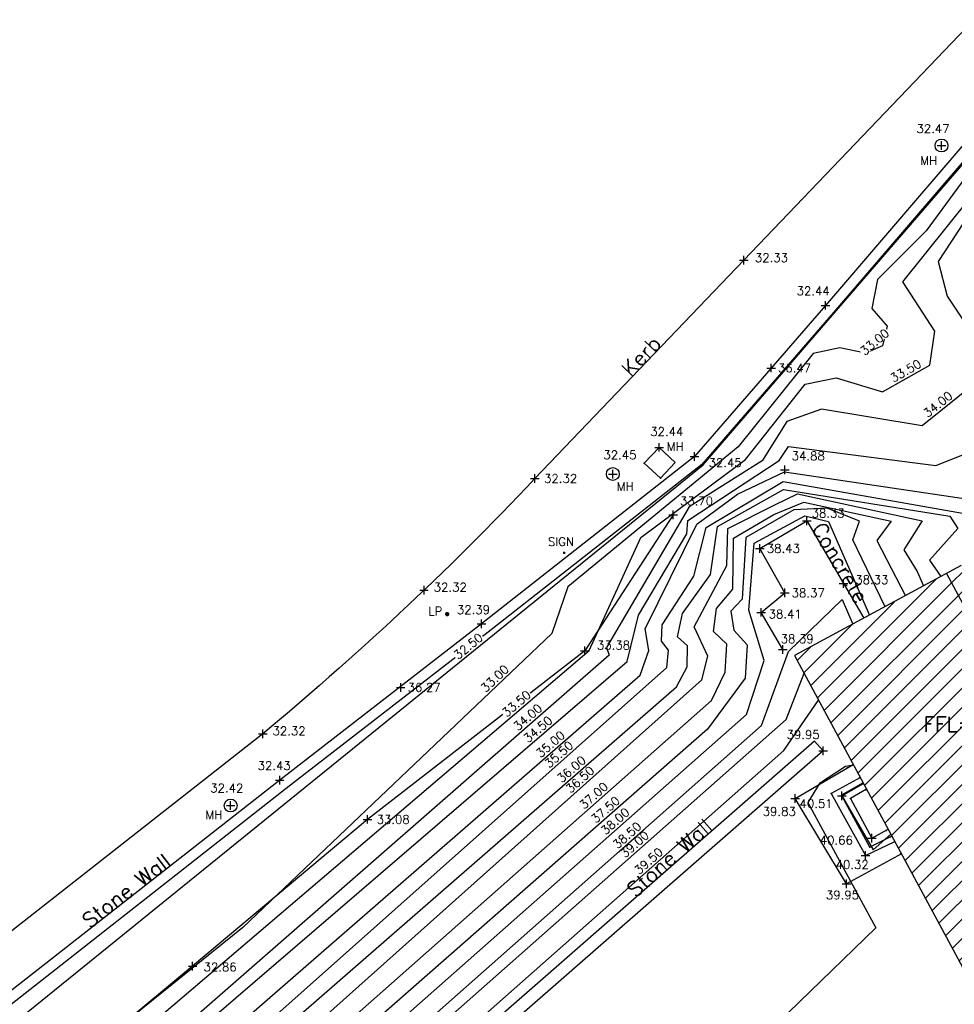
# Model space of a CAD drawing. Header units: metres. Extents: x 514577 to 515059, y 790252 to 790648.
# Tile 15 of 26: x 514816 to 514860, y 790504 to 790550. Entities that reach past the tile are written whole.
import ezdxf
from ezdxf.enums import TextEntityAlignment as Align

# ---------------------------------------------------------------- set-up
doc = ezdxf.new("R2010")
doc.units = ezdxf.units.M
doc.header["$LTSCALE"] = 0.3
doc.linetypes.add('0', pattern=[48, 16, 16, 16])
doc.layers.get('0').update_dxf_attribs({"linetype": 'CONTINUOUS'})
for name, color, linetype in [('BOB', 30, 'CONTINUOUS'), ('BOB_PNTS', 7, 'CONTINUOUS'), ('BUILDING', 1, '0'), ('BUILDING_PNTS', 7, 'CONTINUOUS'), ('CONCRETE', 4, '0'), ('CONCRETE_PNTS', 7, 'CONTINUOUS'), ('CONTOURS', 14, 'CONTINUOUS'), ('HATCH', 242, 'CONTINUOUS'), ('KERB', 6, '0'), ('KERB_PNTS', 7, 'CONTINUOUS'), ('LEVEL_PNTS', 7, 'CONTINUOUS'), ('PNTTXT', 7, 'CONTINUOUS'), ('SERVICES', 7, '0'), ('SERVICES_PNTS', 7, 'CONTINUOUS'), ('TEXT', 7, '0'), ('WALL', 4, 'CONTINUOUS'), ('WALL_PNTS', 7, 'CONTINUOUS')]:
    doc.layers.add(name, color=color, linetype=linetype)
doc.styles.add('NORMAL', font='romans.shx')
doc.styles.add('PTXT', font='romans')

# ---------------------------------------------------------------- blocks, each defined once
blk = doc.blocks.new('SPT9')
at = {"color": 0, "linetype": 'Continuous'}
for p, q in [((-0.5, 0), (0.5, 0)), ((0, -0.5), (0, 0.5))]:
    blk.add_line(p, q, dxfattribs=at)
blk = doc.blocks.new('SPT3')
at = {"color": 0, "linetype": 'ByBlock', "const_width": 0.25, "flags": 128}
blk.add_lwpolyline([(-0.125, 0, 1), (0.125, 0, 1)], format="xyb", close=True, dxfattribs=at)
blk = doc.blocks.new('SPT5')
at = {"color": 0, "linetype": 'ByBlock', "const_width": 0.5, "flags": 128}
blk.add_lwpolyline([(-0.25, 0, 1), (0.25, 0, 1)], format="xyb", close=True, dxfattribs=at)

msp = doc.modelspace()

# ---------------------------------------------------------------- hatches: boundary and pattern name
at = {"layer": 'HATCH'}
h = msp.add_hatch(dxfattribs=at)
h.set_pattern_fill('ANSI38', color=256, scale=0.2)
h.paths.add_polyline_path([(514859.587, 790524.49), (514874.82, 790496.243), (514867.731, 790492.421), (514875.428, 790496.086), (514860.267, 790524.857)])
h = msp.add_hatch(dxfattribs=at)
h.set_pattern_fill('ANSI31-METRIC', color=256, scale=0.2)
h.set_pattern_definition([(45, (0, 0), (-0.44901280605, 0.44901280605), [])])
h.paths.add_polyline_path([(514852.498, 790520.667), (514859.587, 790524.49), (514862.667, 790518.778), (514863.803, 790519.39), (514865.454, 790516.33), (514864.317, 790515.718), (514870.086, 790505.021), (514871.323, 790505.688), (514872.967, 790502.64), (514871.73, 790501.973), (514874.82, 790496.243), (514867.731, 790492.421)])
h.paths.add_polyline_path([(514867.314, 790499.103), (514873.068, 790499.103), (514873.068, 790498.053), (514867.314, 790498.053)], flags=9)
h.paths.add_polyline_path([(514863.718, 790506.576), (514869.472, 790506.576), (514869.472, 790505.526), (514863.718, 790505.526)], flags=9)
h.paths.add_polyline_path([(514860.694, 790511.899), (514866.448, 790511.899), (514866.448, 790507.349), (514860.694, 790507.349)], flags=9)
h.paths.add_polyline_path([(514859.816, 790513.55), (514865.57, 790513.55), (514865.57, 790512.5), (514859.816, 790512.5)], flags=9)
h.paths.add_polyline_path([(514858.335, 790517.986), (514864.089, 790517.986), (514864.089, 790516.936), (514858.335, 790516.936)], flags=9)

# ---------------------------------------------------------------- linework, layer by layer
at = {"layer": 'BOB', "color": 30}
msp.add_polyline3d([(514846.833, 790527.229, 33.704), (514842.718, 790520.888, 33.382), (514832.589, 790513.028, 33.083), (514824.432, 790506.18, 32.864), (514810.197, 790494.357, 33.452), (514801.337, 790488.631, 33.017), (514788.296, 790476.549, 33.669), (514783.189, 790476.496, 35.243), (514780.138, 790473.236, 35.563), (514776.464, 790471.427, 34.298)], dxfattribs=at)
at = {"layer": 'BOB_PNTS'}
for p in [(514846.833, 790527.229, 33.704), (514842.718, 790520.888, 33.382), (514832.589, 790513.028, 33.083), (514824.432, 790506.18, 32.864)]:
    msp.add_point(p, dxfattribs=at)
at = {"layer": 'BUILDING'}
for points, elevation in [([(514860.267, 790524.857), (514852.498, 790520.667)], 43.141), ([(514859.587, 790524.49), (514862.667, 790518.778)], 43.141), ([(514852.498, 790520.667), (514867.731, 790492.421)], 40.03)]:
    msp.add_lwpolyline(points, dxfattribs=dict(at, elevation=elevation))
at = {"layer": 'BUILDING_PNTS'}
for p in [(514851.403, 790534.072, 36.469), (514834.131, 790519.181, 36.27)]:
    msp.add_point(p, dxfattribs=at)
at = {"layer": 'CONCRETE'}
for points in [[(514851.956, 790520.952, 38.394), (514850.936, 790522.679, 38.407), (514852.043, 790523.588, 38.374), (514850.881, 790525.656, 38.427), (514853.071, 790526.945, 38.329), (514855.727, 790522.408, 38.337)], [(514857.481, 790511.427, 40.193), (514854.922, 790510.018, 39.946), (514852.526, 790513.996, 39.828), (514855.236, 790515.59, 40.023)], [(514855.566, 790514.979, 40.351), (514854.198, 790514.242, 40.267), (514855.808, 790511.344, 40.315), (514857.17, 790512.004, 40.03)], [(514857.037, 790512.251, 40.552), (514856.007, 790511.727, 40.533), (514854.699, 790514.131, 40.51), (514855.719, 790514.694, 40.533)], [(514855.86, 790514.433, 40.686), (514855.101, 790514.008, 40.667), (514856.104, 790512.148, 40.658), (514856.867, 790512.565, 40.682)]]:
    msp.add_polyline3d(points, dxfattribs=at)
at = {"layer": 'CONCRETE_PNTS'}
for p in [(514853.071, 790526.945, 38.329), (514850.881, 790525.656, 38.427), (514854.782, 790524.022, 38.334), (514852.043, 790523.588, 38.374), (514850.936, 790522.679, 38.407), (514851.956, 790520.952, 38.394), (514854.956, 790515.425, 40.003), (514855.533, 790514.961, 40.349), (514855.692, 790514.679, 40.532), (514852.526, 790513.996, 39.828), (514854.198, 790514.242, 40.267), (514854.699, 790514.131, 40.51), (514855.101, 790514.008, 40.667), (514855.818, 790514.41, 40.685), (514856.762, 790512.507, 40.679), (514856.934, 790512.199, 40.55), (514856.007, 790511.727, 40.533), (514856.104, 790512.148, 40.658), (514855.808, 790511.344, 40.315), (514857.438, 790511.403, 40.189), (514854.922, 790510.018, 39.946)]:
    msp.add_point(p, dxfattribs=at)
at = {"layer": 'CONTOURS'}
for points, elevation in [([(514816.435, 790503.808), (514848.23, 790529.557), (514863.724, 790547.474)], 32.5), ([(514862.077, 790545.143), (514858.634, 790540.462), (514856.361, 790538.206), (514856.098, 790536.845), (514856.811, 790536.015), (514856.594, 790535.113), (514855.8, 790534.765), (514854.615, 790535.013), (514853.372, 790534.75), (514849.865, 790530.403), (514841.933, 790523.873), (514841.187, 790521.694), (514826.776, 790507.991), (514821.139, 790503.446)], 33), ([(514821.508, 790502.635), (514842.928, 790520.904), (514845.331, 790526.162), (514850.209, 790529.799), (514852.988, 790533.312), (514854.44, 790533.61), (514856.601, 790532.964), (514858.807, 790534.207), (514859.031, 790535.788), (514857.543, 790538.082), (514861.78, 790543.361)], 33.5), ([(514860.381, 790540.836), (514859.199, 790539.043), (514859.621, 790537.428), (514861.277, 790534.915)], 34), ([(514860.985, 790533.419), (514858.446, 790531.377), (514853.753, 790532.151), (514852.14, 790531.573), (514850.983, 790529.748), (514847.59, 790527.592), (514843.735, 790521.035), (514843.85, 790520.688), (514824.724, 790503.957), (514808.638, 790491.884), (514788.864, 790476.115), (514787.937, 790475.951), (514787.937, 790475.951), (514786.871, 790475.97), (514782.939, 790475.875), (514782.939, 790475.875), (514781.362, 790475.837), (514782.945, 790477.379), (514784.134, 790477.145), (514784.134, 790477.145), (514787.222, 790476.538)], 34), ([(514821.582, 790500.522), (514844.699, 790520.388), (514845.219, 790522.556), (514847.481, 790526.336), (514847.515, 790526.964), (514851.779, 790529.755), (514852.215, 790530.41), (514859.083, 790529.533), (514860.504, 790530.082)], 34.5), ([(514824.061, 790501.267), (514845.294, 790519.75), (514845.7, 790520.908), (514845.533, 790521.919), (514847.944, 790526.797), (514849.833, 790528.193), (514852.03, 790529.224), (514860.914, 790527.913)], 35), ([(514825.404, 790501.307), (514846.547, 790520.109), (514846.622, 790520.915), (514846.288, 790521.332), (514846.331, 790522.103), (514847.795, 790524.369), (514848.372, 790526.631), (514851.971, 790528.782), (514861.385, 790527.113)], 35.5), ([(514822.956, 790498.271), (514846.991, 790519.208), (514847.493, 790520.144), (514847.504, 790521.117), (514847.035, 790521.538), (514847.275, 790522.621), (514848.575, 790524.437), (514848.909, 790526.682), (514851.987, 790528.413), (514859.741, 790527.17), (514860.108, 790526.59), (514858.79, 790525.108), (514859.319, 790524.346)], 36), ([(514824.036, 790497.976), (514848.181, 790519.536), (514848.46, 790520.635), (514847.817, 790521.999), (514849.345, 790524.857), (514849.382, 790526.595), (514851.578, 790527.688), (514851.578, 790527.688), (514852.63, 790528.207), (514858.451, 790526.946), (514857.599, 790525.596), (514858.216, 790524.587), (514858.216, 790524.587), (514858.509, 790523.909)], 36.5), ([(514856.717, 790522.942), (514855.217, 790526.062), (514855.53, 790526.924), (514854.017, 790527.53), (514852.469, 790527.467), (514850.227, 790526.167), (514850.061, 790523.301), (514849.526, 790522.739), (514849.661, 790521.842), (514850.286, 790521.158), (514850.19, 790519.616), (514848.435, 790517.229), (514823.947, 790495.736)], 37.5), ([(514827.109, 790497.465), (514850.255, 790517.925), (514851.075, 790520.429), (514850.358, 790522.781), (514850.621, 790525.906), (514852.974, 790527.173), (514854.073, 790526.911), (514855.992, 790522.552)], 38), ([(514855.253, 790515.558), (514854.871, 790515.492), (514853.655, 790514.699), (514853.109, 790513.814), (514856.291, 790507.971), (514851.188, 790503.037)], 40), ([(514855.696, 790514.737), (514854.692, 790514.164), (514856.162, 790511.615), (514856.991, 790512.336)], 40.5)]:
    msp.add_lwpolyline(points, dxfattribs=dict(at, elevation=elevation))
at = {"layer": 'KERB', "color": 6}
msp.add_polyline3d([(514860.859, 790550.311, 32.316), (514850.129, 790539.103, 32.33), (514840.39, 790528.917, 32.316), (514840.008, 790528.513, 32.316), (514839.624, 790528.11, 32.316), (514839.238, 790527.709, 32.316), (514838.851, 790527.309, 32.316), (514838.462, 790526.911, 32.316), (514838.072, 790526.514, 32.316), (514837.68, 790526.119, 32.316), (514837.286, 790525.726, 32.316), (514836.891, 790525.334, 32.316), (514836.494, 790524.944, 32.316), (514836.096, 790524.555, 32.316), (514835.696, 790524.168, 32.316), (514835.295, 790523.783, 32.316), (514834.892, 790523.399, 32.317), (514834.487, 790523.016, 32.319), (514834.081, 790522.636, 32.32), (514833.674, 790522.257, 32.322), (514833.265, 790521.879, 32.323), (514832.854, 790521.504, 32.325), (514832.442, 790521.129, 32.327), (514832.029, 790520.757, 32.328), (514831.263, 790520.075, 32.331), (514830.803, 790519.668, 32.33), (514830.341, 790519.264, 32.328), (514829.878, 790518.861, 32.327), (514829.413, 790518.46, 32.325), (514828.946, 790518.061, 32.324), (514828.478, 790517.664, 32.322), (514827.701, 790517.012, 32.32), (514814.544, 790506.691, 32.318)], dxfattribs=at)
at = {"layer": 'KERB_PNTS'}
for p in [(514850.129, 790539.103, 32.33), (514840.39, 790528.917, 32.316), (514835.221, 790523.712, 32.316), (514827.701, 790517.012, 32.32)]:
    msp.add_point(p, dxfattribs=at)
at = {"layer": 'LEVEL_PNTS'}
msp.add_point((514852.044, 790529.33, 34.88), dxfattribs=at)
at = {"layer": 'SERVICES', "flags": 128}
msp.add_lwpolyline([(514846.186, 790530.372), (514845.49, 790529.635), (514846.24, 790528.935), (514846.935, 790529.672)], close=True, dxfattribs=at)
at = {"layer": 'SERVICES'}
for centre in [(514859.35, 790544.444, 32.465), (514844.023, 790529.127, 32.449), (514826.204, 790513.673, 32.42)]:
    msp.add_circle(centre, 0.3, dxfattribs=at)
at = {"layer": 'SERVICES_PNTS'}
for p in [(514859.35, 790544.444, 32.465), (514846.186, 790530.372, 32.442), (514845.49, 790529.635, 32.463), (514844.023, 790529.127, 32.449), (514846.24, 790528.935, 32.47), (514841.756, 790525.457, 32.457), (514836.3, 790522.596, 32.358), (514826.204, 790513.673, 32.42)]:
    msp.add_point(p, dxfattribs=at)
at = {"layer": 'WALL', "elevation": 39.948}
msp.add_lwpolyline([(514853.83, 790516.223), (514853.435, 790516.675)], dxfattribs=at)
at = {"layer": 'WALL', "color": 4}
for points in [[(514863.378, 790547.982, 32.45), (514853.937, 790536.993, 32.439), (514847.832, 790529.943, 32.449), (514837.898, 790522.143, 32.395), (514828.489, 790514.854, 32.428), (514814.776, 790504.114, 32.387), (514796.906, 790490.228, 32.411), (514782.32, 790478.922, 32.383), (514773.616, 790472.088, 32.404), (514771.538, 790474.897, 32.368), (514760.328, 790466.903, 31.829), (514755.809, 790463.678, 31.658), (514742.22, 790457.105, 31.572), (514733.051, 790452.504, 31.605), (514723.16, 790440.883, 31.707), (514719.75, 790436.294, 31.746), (514710.194, 790423.244, 31.907), (514707.491, 790419.74, 31.939), (514697.254, 790406.487, 32.196), (514690.431, 790397.173, 32.523)], [(514863.762, 790547.662, 32.45), (514854.316, 790536.666, 32.439), (514848.178, 790529.58, 32.449), (514838.206, 790521.749, 32.395), (514828.796, 790514.46, 32.428), (514815.083, 790503.72, 32.387), (514797.213, 790489.833, 32.411), (514782.627, 790478.528, 32.383), (514773.52, 790471.377, 32.404), (514771.429, 790474.204, 32.368), (514760.619, 790466.496, 31.829), (514756.065, 790463.246, 31.658), (514742.441, 790456.656, 31.572), (514733.366, 790452.103, 31.605), (514723.552, 790440.571, 31.707), (514720.152, 790435.997, 31.746), (514710.594, 790422.944, 31.907), (514707.887, 790419.435, 31.939), (514697.654, 790406.186, 32.196), (514690.834, 790396.878, 32.523)], [(514853.83, 790516.223, 39.948), (514835.949, 790500.583, 39.921), (514825.104, 790491.048, 39.73), (514815.631, 790482.658, 39.879), (514803.252, 790471.825, 39.989), (514794.637, 790464.139, 40.152), (514785.343, 790456.097, 40.184)]]:
    msp.add_polyline3d(points, dxfattribs=at)
at = {"layer": 'WALL_PNTS'}
for p in [(514853.937, 790536.993, 32.439), (514847.832, 790529.943, 32.449), (514837.898, 790522.143, 32.395), (514853.83, 790516.223, 39.948), (514828.489, 790514.854, 32.428)]:
    msp.add_point(p, dxfattribs=at)

# ---------------------------------------------------------------- block references
at = {"layer": 'BOB_PNTS', "xscale": 0.4, "yscale": 0.4, "zscale": 0.4}
for p in [(514846.833, 790527.229, 33.704), (514842.718, 790520.888, 33.382), (514832.589, 790513.028, 33.083), (514824.432, 790506.18, 32.864)]:
    msp.add_blockref('SPT9', p, dxfattribs=at)
at = {"layer": 'BUILDING_PNTS', "color": 1, "xscale": 0.4, "yscale": 0.4, "zscale": 0.4}
for p in [(514851.403, 790534.072, 36.469), (514834.131, 790519.181, 36.27)]:
    msp.add_blockref('SPT9', p, dxfattribs=at)
at = {"layer": 'CONCRETE_PNTS', "color": 7, "xscale": 0.4, "yscale": 0.4, "zscale": 0.4}
for p in [(514853.071, 790526.945, 38.329), (514850.881, 790525.656, 38.427), (514854.782, 790524.022, 38.334), (514852.043, 790523.588, 38.374), (514850.936, 790522.679, 38.407), (514851.956, 790520.952, 38.394), (514852.526, 790513.996, 39.828), (514854.699, 790514.131, 40.51), (514856.104, 790512.148, 40.658), (514855.808, 790511.344, 40.315), (514854.922, 790510.018, 39.946)]:
    msp.add_blockref('SPT9', p, dxfattribs=at)
at = {"layer": 'KERB_PNTS', "xscale": 0.4, "yscale": 0.4, "zscale": 0.4}
for p in [(514850.129, 790539.103, 32.33), (514840.39, 790528.917, 32.316), (514835.221, 790523.712, 32.316), (514827.701, 790517.012, 32.32)]:
    msp.add_blockref('SPT9', p, dxfattribs=at)
at = {"layer": 'LEVEL_PNTS', "color": 7, "xscale": 0.4, "yscale": 0.4, "zscale": 0.4}
msp.add_blockref('SPT9', (514852.044, 790529.33, 34.88), dxfattribs=at)
at = {"layer": 'SERVICES_PNTS', "xscale": 0.4, "yscale": 0.4, "zscale": 0.4}
for name, p in [('SPT9', (514859.35, 790544.444, 32.465)), ('SPT9', (514846.186, 790530.372, 32.442)), ('SPT9', (514844.023, 790529.127, 32.449)), ('SPT3', (514836.3, 790522.596, 32.358)), ('SPT9', (514826.204, 790513.673, 32.42))]:
    msp.add_blockref(name, p, dxfattribs=at)
at = {"layer": 'SERVICES_PNTS', "color": 7, "xscale": 0.12, "yscale": 0.12, "zscale": 0.12}
msp.add_blockref('SPT5', (514841.756, 790525.457, 32.457), dxfattribs=at)
at = {"layer": 'WALL_PNTS', "xscale": 0.4, "yscale": 0.4, "zscale": 0.4}
for p in [(514853.937, 790536.993, 32.439), (514847.832, 790529.943, 32.449), (514837.898, 790522.143, 32.395), (514853.83, 790516.223, 39.948), (514828.489, 790514.854, 32.428)]:
    msp.add_blockref('SPT9', p, dxfattribs=at)

# ---------------------------------------------------------------- texts
at = {"layer": 'PNTTXT', "style": 'PTXT'}
for s, p in [('32.47', (514858.182, 790544.912)), ('32.33', (514850.647, 790538.893)), ('32.44', (514845.766, 790530.786)), ('32.45', (514843.586, 790529.7)), ('34.88', (514852.366, 790529.652)), ('32.32', (514840.819, 790528.601)), ('33.70', (514847.155, 790527.551)), ('SIGN', (514840.997, 790525.655)), ('32.32', (514835.674, 790523.531)), ('33.38', (514843.279, 790520.831)), ('32.32', (514828.155, 790516.831)), ('32.42', (514825.249, 790514.168)), ('33.08', (514833.012, 790512.703)), ('32.86', (514824.94, 790505.826))]:
    msp.add_text(s, height=0.4, dxfattribs=at).set_placement(p, align=Align.BOTTOM_LEFT)
for p in [(514858.358, 790543.941), (514846.539, 790530.608), (514844.206, 790528.749), (514825.025, 790513.438)]:
    msp.add_text('MH', height=0.4, dxfattribs=at).set_placement(p, align=Align.TOP_LEFT)
for s, p in [('32.44', (514852.592, 790537.666)), ('32.45', (514848.491, 790529.66)), ('38.33', (514853.296, 790527.301)), ('38.43', (514851.203, 790525.656)), ('38.33', (514855.331, 790524.2)), ('38.37', (514852.365, 790523.588)), ('32.39', (514836.751, 790522.803)), ('38.41', (514851.286, 790522.601)), ('38.39', (514851.848, 790521.446)), ('39.95', (514852.125, 790516.98)), ('32.43', (514827.459, 790515.532)), ('39.83', (514851.014, 790513.395)), ('40.51', (514852.729, 790513.762)), ('40.66', (514853.673, 790512.056, 39.891)), ('40.32', (514854.416, 790510.919)), ('39.95', (514853.958, 790509.502))]:
    msp.add_text(s, height=0.4, dxfattribs=at).set_placement(p, align=Align.MIDDLE_LEFT)
at = {"layer": 'PNTTXT', "color": 1, "style": 'PTXT'}
for s, p in [('36.47', (514851.725, 790534.072)), ('36.27', (514834.453, 790519.181))]:
    msp.add_text(s, height=0.4, dxfattribs=at).set_placement(p, align=Align.MIDDLE_LEFT)
at = {"layer": 'PNTTXT', "style": 'PTXT'}
msp.add_text('LP', height=0.4, dxfattribs=at).set_placement((514835.749, 790522.936), align=Align.TOP_CENTER)
at = {"layer": 'TEXT', "char_height": 0.7, "attachment_point": 1, "style": 'NORMAL'}
for s, width, insert, rotation in [('Kerb', 12.66612, (514844.357, 790534.102), 46.4281), ('Concrete', 10.58387, (514853.878, 790526.953, 38.33), 300.338), ('Stone Wall', 10.58387, (514819.203, 790508.471, 32.402), 38.0688)]:
    msp.add_mtext_dynamic_manual_height_columns(s, width=width, gutter_width=5, heights=[0], dxfattribs=dict(at, insert=insert, rotation=rotation))
at = {"layer": 'TEXT', "insert": (514858.51, 790517.811), "char_height": 0.7, "attachment_point": 1, "style": 'NORMAL'}
msp.add_mtext_dynamic_manual_height_columns('FFL=36.42', width=12.66612, gutter_width=5, heights=[0], dxfattribs=at)

# ---------------------------------------------------------------- next in the draw order: wipeouts: each hides what was drawn before it
for points in [[(514857.073, 790533.381), (514858.469, 790534.167), (514858.272, 790534.517), (514856.876, 790533.731)], [(514858.673, 790531.729), (514859.922, 790532.733), (514859.671, 790533.046), (514858.422, 790532.042)], [(514845.216, 790510.416), (514846.417, 790511.477), (514846.151, 790511.778), (514844.951, 790510.717)]]:
    msp.add_wipeout(points).dxf.layer = 'CONTOURS'

# ---------------------------------------------------------------- next in the draw order: texts
at = {"layer": 'CONTOURS', "style": 'PTXT'}
for s, rotation, p in [('33.50', 29.3903, (514857.835, 790533.66)), ('34.00', 38.8066, (514859.38, 790532.129)), ('39.50', 41.4609, (514845.904, 790510.848))]:
    msp.add_text(s, height=0.4, rotation=rotation, dxfattribs=at).set_placement(p, align=Align.BOTTOM_CENTER)

# ---------------------------------------------------------------- next in the draw order: wipeouts: each hides what was drawn before it
for points in [[(514855.743, 790534.626), (514856.964, 790535.663), (514856.704, 790535.969), (514855.483, 790534.931)], [(514844.564, 790511.192), (514845.765, 790512.253), (514845.499, 790512.554), (514844.298, 790511.492)]]:
    msp.add_wipeout(points).dxf.layer = 'CONTOURS'

# ---------------------------------------------------------------- next in the draw order: texts
for s, rotation, p in [('33.00', 40.3581, (514856.438, 790535.044)), ('39.00', 41.4707, (514845.251, 790511.624))]:
    msp.add_text(s, height=0.4, rotation=rotation, dxfattribs=at).set_placement(p, align=Align.BOTTOM_CENTER)

# ---------------------------------------------------------------- next in the draw order: wipeouts: each hides what was drawn before it
msp.add_wipeout([(514844.21, 790511.612), (514845.41, 790512.674), (514845.144, 790512.974), (514843.944, 790511.912)]).dxf.layer = 'CONTOURS'

# ---------------------------------------------------------------- next in the draw order: texts
msp.add_text('38.50', height=0.4, rotation=41.5145, dxfattribs=at).set_placement((514844.897, 790512.045), align=Align.BOTTOM_CENTER)

# ---------------------------------------------------------------- next in the draw order: wipeouts: each hides what was drawn before it
msp.add_wipeout([(514843.658, 790512.268), (514844.859, 790513.33), (514844.593, 790513.63), (514843.392, 790512.569)]).dxf.layer = 'CONTOURS'

# ---------------------------------------------------------------- next in the draw order: texts
msp.add_text('38.00', height=0.4, rotation=41.4739, dxfattribs=at).set_placement((514844.345, 790512.701), align=Align.BOTTOM_CENTER)
at = {"layer": 'TEXT', "insert": (514844.605, 790509.881, 39.759), "char_height": 0.7, "attachment_point": 1, "rotation": 41.4272, "style": 'NORMAL'}
msp.add_mtext_dynamic_manual_height_columns('Stone Wall', width=10.58387, gutter_width=5, heights=[0], dxfattribs=at)

# ---------------------------------------------------------------- next in the draw order: wipeouts: each hides what was drawn before it
msp.add_wipeout([(514843.202, 790512.811), (514844.407, 790513.868), (514844.142, 790514.169), (514842.938, 790513.112)]).dxf.layer = 'CONTOURS'

# ---------------------------------------------------------------- next in the draw order: texts
at = {"layer": 'CONTOURS', "style": 'PTXT'}
msp.add_text('37.50', height=0.4, rotation=41.2717, dxfattribs=at).set_placement((514843.891, 790513.24), align=Align.BOTTOM_CENTER)

# ---------------------------------------------------------------- next in the draw order: wipeouts: each hides what was drawn before it
msp.add_wipeout([(514842.654, 790513.462), (514843.854, 790514.524), (514843.588, 790514.824), (514842.388, 790513.763)]).dxf.layer = 'CONTOURS'

# ---------------------------------------------------------------- next in the draw order: texts
msp.add_text('37.00', height=0.4, rotation=41.4889, dxfattribs=at).set_placement((514843.341, 790513.895), align=Align.BOTTOM_CENTER)

# ---------------------------------------------------------------- next in the draw order: wipeouts: each hides what was drawn before it
msp.add_wipeout([(514842.022, 790514.212), (514843.217, 790515.28), (514842.95, 790515.579), (514841.755, 790514.512)]).dxf.layer = 'CONTOURS'

# ---------------------------------------------------------------- next in the draw order: texts
msp.add_text('36.50', height=0.4, rotation=41.7625, dxfattribs=at).set_placement((514842.707, 790514.648), align=Align.BOTTOM_CENTER)

# ---------------------------------------------------------------- next in the draw order: wipeouts: each hides what was drawn before it
msp.add_wipeout([(514841.615, 790514.699), (514842.823, 790515.751), (514842.559, 790516.054), (514841.351, 790515.001)]).dxf.layer = 'CONTOURS'

# ---------------------------------------------------------------- next in the draw order: texts
msp.add_text('36.00', height=0.4, rotation=41.0594, dxfattribs=at).set_placement((514842.305, 790515.126), align=Align.BOTTOM_CENTER)

# ---------------------------------------------------------------- next in the draw order: wipeouts: each hides what was drawn before it
msp.add_wipeout([(514841.036, 790515.384), (514842.234, 790516.449), (514841.967, 790516.749), (514840.77, 790515.684)]).dxf.layer = 'CONTOURS'

# ---------------------------------------------------------------- next in the draw order: texts
msp.add_text('35.50', height=0.4, rotation=41.6461, dxfattribs=at).set_placement((514841.722, 790515.818), align=Align.BOTTOM_CENTER)

# ---------------------------------------------------------------- next in the draw order: wipeouts: each hides what was drawn before it
msp.add_wipeout([(514840.632, 790515.866), (514841.841, 790516.919), (514841.577, 790517.221), (514840.369, 790516.169)]).dxf.layer = 'CONTOURS'

# ---------------------------------------------------------------- next in the draw order: texts
msp.add_text('35.00', height=0.4, rotation=41.0403, dxfattribs=at).set_placement((514841.323, 790516.293), align=Align.BOTTOM_CENTER)

# ---------------------------------------------------------------- next in the draw order: wipeouts: each hides what was drawn before it
msp.add_wipeout([(514840.047, 790516.563), (514841.262, 790517.608), (514841.001, 790517.912), (514839.785, 790516.867)]).dxf.layer = 'CONTOURS'

# ---------------------------------------------------------------- next in the draw order: linework, layer by layer
at = {"layer": 'WALL', "color": 4}
msp.add_polyline3d([(514853.435, 790516.675, 39.948), (514835.553, 790501.034, 39.921), (514824.707, 790491.498, 39.73), (514815.234, 790483.108, 39.879), (514802.855, 790472.275, 39.989), (514794.241, 790464.59, 40.152), (514785.042, 790456.63, 40.184)], dxfattribs=at)

# ---------------------------------------------------------------- next in the draw order: texts
at = {"layer": 'CONTOURS', "style": 'PTXT'}
msp.add_text('34.50', height=0.4, rotation=40.6749, dxfattribs=at).set_placement((514840.74, 790516.986), align=Align.BOTTOM_CENTER)

# ---------------------------------------------------------------- next in the draw order: wipeouts: each hides what was drawn before it
msp.add_wipeout([(514839.575, 790517.122), (514840.781, 790518.178), (514840.517, 790518.48), (514839.311, 790517.424)]).dxf.layer = 'CONTOURS'

# ---------------------------------------------------------------- next in the draw order: texts
msp.add_text('34.00', height=0.4, rotation=41.178, dxfattribs=at).set_placement((514840.265, 790517.551), align=Align.BOTTOM_CENTER)

# ---------------------------------------------------------------- next in the draw order: wipeouts: each hides what was drawn before it
msp.add_wipeout([(514839.04, 790517.761), (514840.259, 790518.801), (514839.999, 790519.106), (514838.779, 790518.066)]).dxf.layer = 'CONTOURS'

# ---------------------------------------------------------------- next in the draw order: linework, layer by layer
at = {"layer": 'CONTOURS', "elevation": 39.5}
msp.add_lwpolyline([(514822.959, 790490.576), (514852.003, 790516.237), (514853.617, 790518.593)], dxfattribs=at)

# ---------------------------------------------------------------- next in the draw order: texts
at = {"layer": 'CONTOURS', "style": 'PTXT'}
msp.add_text('33.50', height=0.4, rotation=40.4615, dxfattribs=at).set_placement((514839.735, 790518.181), align=Align.BOTTOM_CENTER)

# ---------------------------------------------------------------- next in the draw order: wipeouts: each hides what was drawn before it
msp.add_wipeout([(514838.067, 790518.909), (514839.228, 790520.013), (514838.952, 790520.304), (514837.79, 790519.199)]).dxf.layer = 'CONTOURS'

# ---------------------------------------------------------------- next in the draw order: linework, layer by layer
at = {"layer": 'CONTOURS'}
msp.add_polyline3d([(514819.006, 790488.428, 39), (514852.111, 790517.687, 39), (514852.942, 790519.844, 39)], dxfattribs=at)

# ---------------------------------------------------------------- next in the draw order: texts
at = {"layer": 'CONTOURS', "style": 'PTXT'}
msp.add_text('33.00', height=0.4, rotation=43.5557, dxfattribs=at).set_placement((514838.738, 790519.365), align=Align.BOTTOM_CENTER)

# ---------------------------------------------------------------- next in the draw order: wipeouts: each hides what was drawn before it
msp.add_wipeout([(514836.779, 790520.453), (514838.025, 790521.462), (514837.772, 790521.774), (514836.527, 790520.765)]).dxf.layer = 'CONTOURS'

# ---------------------------------------------------------------- next in the draw order: linework, layer by layer
at = {"layer": 'CONTOURS', "elevation": 37}
msp.add_lwpolyline([(514824.97, 790497.648), (514848.623, 790518.566), (514849.262, 790519.89), (514849.337, 790521.204), (514848.721, 790521.78), (514848.865, 790522.854), (514849.616, 790523.764), (514849.658, 790526.131), (514851.535, 790527.236), (514851.535, 790527.236), (514852.929, 790527.82), (514857.007, 790526.931), (514856.336, 790526.036), (514857.666, 790523.454)], dxfattribs=at)
at = {"layer": 'CONTOURS'}
msp.add_polyline3d([(514824.63, 790494.105, 38.5), (514850.949, 790517.401, 38.5), (514852.223, 790520.862, 38.5), (514854.715, 790523.281, 38.5), (514855.213, 790522.131, 38.5)], dxfattribs=at)

# ---------------------------------------------------------------- next in the draw order: texts
at = {"layer": 'CONTOURS', "style": 'PTXT'}
msp.add_text('32.50', height=0.4, rotation=39.0029, dxfattribs=at).set_placement((514837.485, 790520.855), align=Align.BOTTOM_CENTER)

doc.saveas('drawing.dxf')
